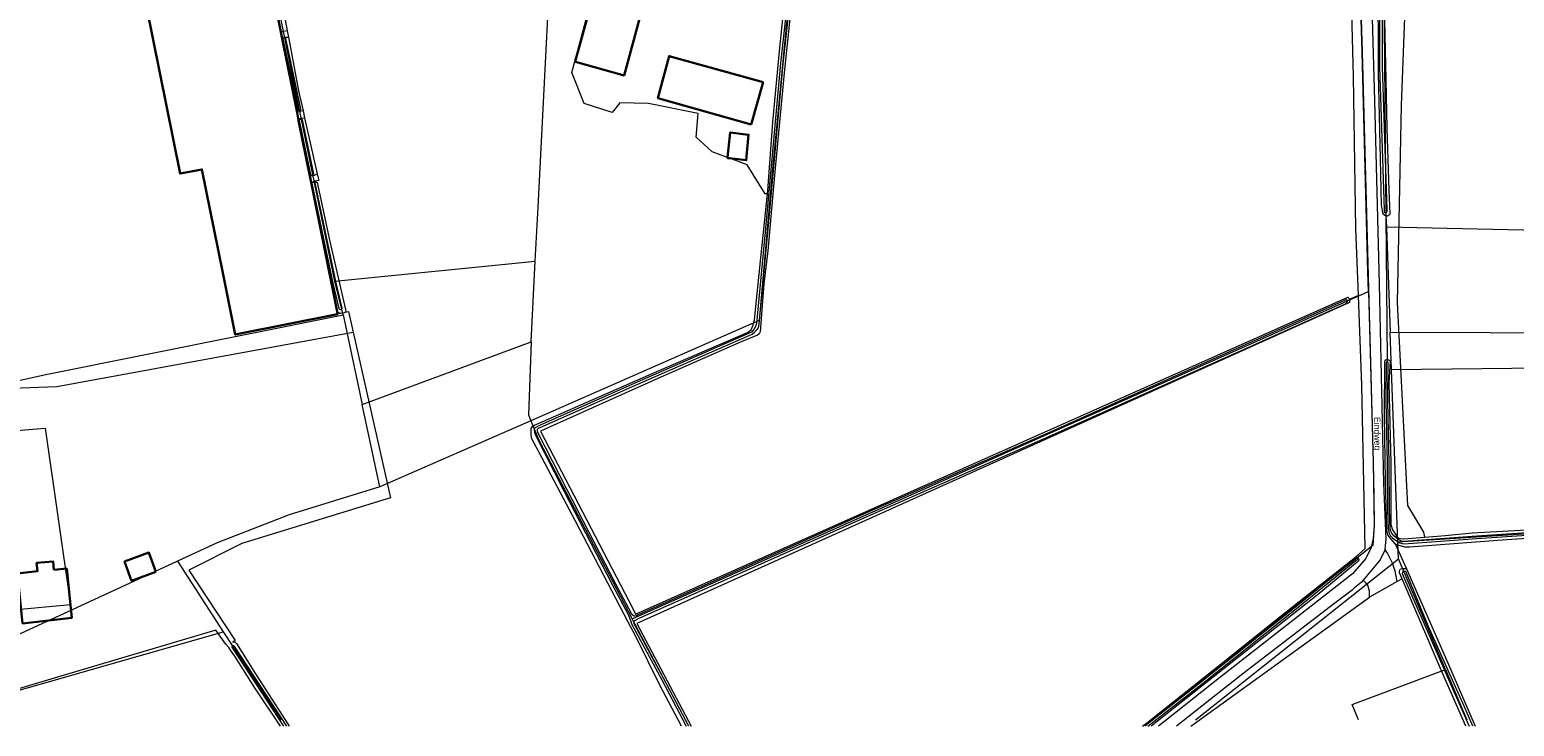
# Model space of a CAD drawing. Header units: metres. Extents: x 174255 to 175175, y 462028 to 462911.
# Tile 27 of 256: x 174493 to 174850, y 462028 to 462196. Entities that reach past the tile are written whole.
import ezdxf

# ---------------------------------------------------------------- set-up
doc = ezdxf.new("R2010")
doc.units = ezdxf.units.M
for name, color, linetype, lineweight in [('B-WE-OG-BEBOUWING-G', 8, 'Continuous', 30), ('B-WE-OG-BOS-G', 8, 'Continuous', 20), ('B-WE-OG-STRAATNAAM-T30', 8, 'Continuous', 20), ('B-WE-OG-TERREIN_AGRARISCH-G', 8, 'Continuous', 20), ('B-WE-OG-TERREIN_ERF-G', 8, 'Continuous', 20), ('B-WE-OG-TERREIN_GROEN-G', 8, 'Continuous', 20), ('B-WE-OG-WEG_ONVERHARD-G', 8, 'Continuous', 20), ('B-WE-OG-WEG_VERHARD_GESLOTEN -G', 8, 'Continuous', 20), ('B-WE-OG-WEG_VERHARD_OPEN -G', 8, 'Continuous', 20), ('B-WE-WH-WATERGANG_SLOOT_BODEM-G', 8, 'Continuous', 20), ('B-WE-WH-WATERGANG_SLOOT_INSTEEK-G', 8, 'Continuous', 20), ('B-XX-KG-GRENS_PERCEEL-G', 213, 'Continuous', 20)]:
    doc.layers.add(name, color=color, linetype=linetype, lineweight=lineweight)
doc.styles.add('NLCS-ISO-M500-T30', font='NLCS-ISO.ttf', dxfattribs={"height": 1.5})

msp = doc.modelspace()

# ---------------------------------------------------------------- linework, layer by layer
at = {"layer": 'B-WE-OG-BEBOUWING-G'}
for points in [[(174553.695, 462195.193), (174550.084, 462213.177), (174549.738, 462214.903), (174546.338, 462231.835), (174545.98, 462231.763), (174533.925, 462229.346), (174533.139, 462233.268), (174521.373, 462230.909), (174522.159, 462226.987), (174521.644, 462226.884), (174516.436, 462225.839), (174529.497, 462161.138), (174534.713, 462162.14), (174539.687, 462137.727), (174542.736, 462122.479), (174567.309, 462127.392), (174567.186, 462128.005), (174560.951, 462159.054), (174560.657, 462160.522), (174557.972, 462173.894), (174557.577, 462175.859), (174554.018, 462193.587), (174553.695, 462195.193)], [(174644.829, 462216.7), (174633.229, 462219.929), (174624.429, 462188.029), (174624.527, 462188.001), (174636.171, 462184.729), (174644.829, 462216.7)], [(174669.629, 462183.1), (174646.971, 462189.371), (174644.303, 462179.24), (174644.3, 462179.229), (174666.7, 462172.971), (174669.629, 462183.1)], [(174661.515, 462164.817), (174665.529, 462164.371), (174666.071, 462170.471), (174661.7, 462171.029), (174661.042, 462164.99), (174661.029, 462164.871), (174661.515, 462164.817)], [(174499.127, 462066.013), (174498.94, 462068), (174495, 462067.64), (174495.213, 462065.627), (174490.4, 462065.073), (174491.14, 462057.86), (174491.629, 462053.098), (174503.455, 462054.448), (174502.973, 462059.1), (174502.227, 462066.287), (174499.127, 462066.013)], [(174523.689, 462065.521), (174521.986, 462070.123), (174516.131, 462067.956), (174517.834, 462063.354), (174523.689, 462065.521)]]:
    msp.add_lwpolyline(points, dxfattribs=at)
at = {"layer": 'B-WE-OG-BOS-G'}
for points in [[(174828.571, 462073.836), (174828.387, 462075.052), (174824.527, 462081.414), (174822.016, 462130.22), (174823.02, 462177.52), (174824.192, 462209.332), (174824.192, 462209.335)], [(174818.882, 462198.027), (174819.213, 462183.654), (174819.474, 462172.025), (174819.929, 462157.186), (174820.192, 462151.475), (174820.111, 462151.27), (174819.6, 462150.961), (174819.211, 462150.96), (174819.508, 462116.452), (174819.902, 462116.44), (174820.231, 462116.073), (174819.96, 462110.85), (174820.409, 462091.483), (174820.43, 462077.846), (174820.454, 462076.863), (174820.785, 462075.595), (174821.649, 462074.369), (174821.978, 462073.899), (174822.266, 462073.613), (174822.758, 462073.472), (174823.433, 462073.392), (174828.571, 462073.836)]]:
    msp.add_lwpolyline(points, dxfattribs=at)
at = {"layer": 'B-WE-OG-TERREIN_AGRARISCH-G'}
msp.add_line((174812.613, 462131.828), (174810.412, 462130.889), dxfattribs=at)
for points in [[(174661.042, 462164.99), (174657.314, 462166.355), (174653.528, 462169.904), (174653.956, 462175.597), (174642.05, 462177.978), (174635.171, 462178.11), (174633.299, 462175.82), (174626.556, 462177.949), (174623.598, 462185.402), (174633.187, 462221.105), (174644.419, 462217.698), (174651.046, 462240.949)], [(174551.854, 462213.642), (174555.246, 462195.472), (174555.533, 462193.933), (174557.942, 462181.025), (174559.029, 462176.226), (174559.403, 462174.575), (174562.456, 462161.091), (174562.825, 462159.463), (174561.874, 462159.309), (174562.251, 462159.089), (174562.415, 462158.976), (174565.488, 462144.831), (174569.26, 462128.475), (174569.27, 462128.198), (174569.158, 462127.85), (174569.939, 462128.045), (174571.064, 462123.076), (174580.064, 462083.309), (174544.337, 462072.307), (174531.56, 462065.919), (174542.687, 462048.984), (174542.12, 462048.615), (174542.427, 462048.646), (174542.704, 462048.565), (174543.011, 462048.247), (174547.635, 462041.003), (174554.708, 462029.943), (174555.72, 462028.399)], [(174812.613, 462131.828), (174811.971, 462147.929), (174811.471, 462184.5), (174810.674, 462215.301)], [(174676.265, 462200.629), (174674.612, 462185.38), (174672.313, 462160.732), (174670.705, 462142.573), (174669.787, 462134.701), (174668.876, 462123.152), (174668.671, 462122.681), (174668.242, 462122.312), (174664.338, 462120.726), (174645.023, 462112.26), (174616.052, 462099.295), (174638.33, 462056.53), (174638.941, 462055.357), (174810.123, 462131.485), (174810.163, 462131.432), (174810.253, 462131.286), (174810.328, 462131.132), (174810.389, 462130.972), (174810.412, 462130.889)], [(174649.996, 462028.399), (174644.726, 462038.309), (174638.958, 462049.966), (174637.084, 462053.565), (174624.519, 462077.696), (174615.762, 462094.13), (174613.896, 462097.63), (174613.813, 462098.674), (174613.812, 462099.329), (174613.832, 462099.923), (174614.078, 462100.292), (174614.65, 462100.702), (174644.008, 462113.582), (174665.806, 462122.979), (174666.686, 462123.655), (174667.095, 462124.577), (174667.482, 462126.051), (174669.046, 462140.876), (174670.611, 462156.276), (174670.09, 462156.3), (174665.713, 462163.28), (174661.515, 462164.817)], [(174760.707, 462028.399), (174761.694, 462029.164), (174778.516, 462042.494), (174793.771, 462054.703), (174805.924, 462064.323), (174811.97, 462068.99), (174814.229, 462071.129), (174813.471, 462110.3), (174812.613, 462131.828)], [(174810.412, 462130.889), (174810.435, 462130.807), (174810.464, 462130.639), (174810.479, 462130.468), (174810.477, 462130.297), (174810.464, 462130.175), (174639.268, 462053.1), (174652.312, 462028.399)], [(174942.727, 462082.569), (174942.901, 462081.238), (174942.883, 462080.645), (174942.7, 462080.05), (174942.353, 462079.681), (174941.842, 462079.372), (174941.576, 462079.33), (174939.035, 462079.023), (174919.079, 462077.946), (174886.838, 462075.635), (174848.25, 462073.202), (174824.995, 462071.451), (174823.808, 462071.427), (174822.148, 462071.873), (174821.495, 462072.235), (174824.167, 462066.188), (174834.063, 462043.794), (174840.661, 462028.399)], [(174828.571, 462073.836), (174833.505, 462074.262), (174839.952, 462074.861), (174880.69, 462077.115), (174922.205, 462079.762), (174933.335, 462080.506)], [(174553.597, 462028.399), (174547.433, 462037.635), (174542.614, 462045.268), (174541.62, 462046.69), (174541.2, 462047.355), (174540.457, 462048.162), (174538.043, 462051.526), (174500, 462040.179), (174476.659, 462033.217), (174466.711, 462029.936)]]:
    msp.add_lwpolyline(points, dxfattribs=at)
at = {"layer": 'B-WE-OG-TERREIN_ERF-G'}
for points in [[(174484.205, 462231.573), (174482.098, 462230.229), (174471.897, 462224.016), (174454.904, 462213.753), (174431.718, 462199.892), (174432.742, 462187.157), (174435.023, 462161.768), (174439.912, 462108.876), (174439.944, 462108.292), (174439.811, 462107.923), (174439.678, 462107.8), (174499.875, 462110.012), (174571.064, 462123.076)], [(174569.158, 462127.85), (174568.953, 462127.737), (174568.534, 462127.614), (174568.371, 462127.598), (174568.012, 462127.562), (174567.766, 462127.562), (174567.186, 462128.005)]]:
    msp.add_lwpolyline(points, dxfattribs=at)
at = {"layer": 'B-WE-OG-TERREIN_GROEN-G'}
for points in [[(174812.424, 462215.363), (174812.829, 462214.229), (174813.529, 462190.271), (174816.2, 462091.771), (174816.4, 462076.671), (174816.2, 462073.529), (174815.7, 462071.371), (174814.4, 462068.671), (174811.229, 462065.029), (174779.271, 462040.029), (174764.599, 462028.399)], [(174823.141, 462063.829), (174821.981, 462063.181), (174821.433, 462065.729), (174820.703, 462067.775), (174819.609, 462069.958), (174819.029, 462070.9), (174819.118, 462071.797), (174819.271, 462073.329), (174818.729, 462086.829), (174817.7, 462134.7), (174816.6, 462178.7), (174815.771, 462206.9), (174815.829, 462209.2), (174816.029, 462211.571), (174816.271, 462213.271), (174816.671, 462214.671)], [(174772.329, 462028.399), (174815.296, 462059.444), (174815.295, 462060.855), (174814.884, 462062.31), (174814.474, 462062.81), (174813.774, 462063.493), (174813.329, 462062.971), (174811.703, 462061.627), (174811.1, 462061.129), (174806.971, 462058), (174784.871, 462041), (174768.916, 462028.399)]]:
    msp.add_lwpolyline(points, dxfattribs=at)
at = {"layer": 'B-WE-OG-WEG_ONVERHARD-G'}
for points in [[(174555.246, 462195.472), (174554.348, 462195.247), (174554.294, 462195.238), (174553.805, 462195.154), (174553.695, 462195.193)], [(174554.018, 462193.587), (174554.028, 462193.615), (174554.223, 462193.778), (174554.447, 462193.866), (174554.54, 462193.902), (174555.185, 462193.923), (174555.533, 462193.933)], [(174559.029, 462176.226), (174558.284, 462176.023), (174557.709, 462175.866), (174557.577, 462175.859)], [(174557.972, 462173.894), (174557.99, 462174.062), (174558.093, 462174.277), (174558.205, 462174.369), (174558.376, 462174.439), (174558.481, 462174.482), (174559.403, 462174.575)], [(174562.456, 462161.091), (174562.23, 462160.941), (174561.708, 462160.695), (174561.305, 462160.611), (174560.869, 462160.52), (174560.664, 462160.52), (174560.657, 462160.522)], [(174560.951, 462159.054), (174561.505, 462159.207), (174561.874, 462159.309)]]:
    msp.add_lwpolyline(points, dxfattribs=at)
at = {"layer": 'B-WE-OG-WEG_VERHARD_GESLOTEN -G', "flags": 128}
msp.add_lwpolyline([(174819.029, 462070.9), (174817.829, 462068.4), (174815.4, 462065.4), (174813.774, 462063.493)], dxfattribs=at)
at = {"layer": 'B-WE-OG-WEG_VERHARD_OPEN -G'}
msp.add_line((174821.981, 462063.181), (174815.296, 462059.444), dxfattribs=at)
at = {"layer": 'B-WE-WH-WATERGANG_SLOOT_BODEM-G'}
for points in [[(174676.255, 462210.2), (174673.755, 462187.66), (174670.291, 462149.735), (174668.018, 462125.146), (174667.744, 462124.398), (174667.357, 462123.68), (174666.786, 462123.074), (174639.335, 462111.042), (174616.025, 462100.733), (174614.809, 462100.105), (174614.574, 462099.817), (174614.565, 462099.469), (174614.608, 462099.009), (174614.69, 462098.681), (174621.684, 462084.933), (174633.404, 462062.283), (174637.183, 462055.21), (174637.7, 462053.845)], [(174638.29, 462055.05), (174638.268, 462055.078), (174637.971, 462055.469), (174634.192, 462062.541), (174622.472, 462085.192), (174615.478, 462098.94), (174615.343, 462099.461), (174615.363, 462099.728), (174615.577, 462099.984), (174616.16, 462100.252), (174639.47, 462110.562), (174666.92, 462122.593), (174667.492, 462123.087), (174668.074, 462123.6), (174668.431, 462124.103), (174668.643, 462125.005), (174670.916, 462149.594), (174674.38, 462187.518), (174676.88, 462210.059)], [(174817.711, 462209.279), (174817.718, 462186.9), (174818.783, 462152.464), (174818.821, 462151.898), (174818.924, 462151.796), (174819.038, 462151.785), (174819.14, 462151.786), (174819.192, 462151.786)], [(174819.192, 462151.786), (174819.266, 462151.786), (174819.413, 462151.821), (174819.481, 462151.935), (174819.526, 462152.174), (174819.52, 462152.425), (174818.455, 462186.861), (174818.448, 462209.24)], [(174558.216, 462176.359), (174558.273, 462176.365), (174558.353, 462176.4), (174558.427, 462176.462), (174558.484, 462176.565), (174558.517, 462176.67), (174554.864, 462193.593), (174554.806, 462193.715), (174554.669, 462193.755), (174554.567, 462193.76), (174554.474, 462193.735), (174554.402, 462193.715), (174554.277, 462193.635), (174554.198, 462193.49), (174557.852, 462176.567), (174557.875, 462176.49), (174557.932, 462176.377), (174558.04, 462176.354), (174558.126, 462176.348), (174558.216, 462176.359)], [(174558.426, 462174.164), (174558.355, 462174.159), (174558.145, 462174.085), (174558.079, 462173.926), (174560.806, 462160.968), (174560.858, 462160.847), (174560.955, 462160.784), (174561.08, 462160.779), (174561.194, 462160.784), (174561.249, 462160.792), (174561.313, 462160.802), (174561.444, 462160.859), (174561.535, 462160.984), (174561.584, 462161.081), (174558.857, 462174.039), (174558.753, 462174.137), (174558.645, 462174.17), (174558.52, 462174.17), (174558.426, 462174.164)], [(174568.151, 462128.493), (174568.348, 462128.545), (174568.439, 462128.705), (174568.44, 462128.859), (174566.961, 462134.888), (174561.964, 462158.901), (174561.912, 462159.013), (174561.849, 462159.05), (174561.772, 462159.076), (174561.642, 462159.07), (174561.528, 462159.051), (174561.471, 462159.041), (174561.343, 462159.001), (174561.249, 462158.933), (174561.176, 462158.808), (174566.173, 462134.795), (174567.652, 462128.767), (174567.791, 462128.579), (174567.984, 462128.488), (174568.132, 462128.488), (174568.151, 462128.493)], [(174638.554, 462053.525), (174638.778, 462053.833), (174639.831, 462054.359), (174657.254, 462062.172), (174694.723, 462078.903), (174737.524, 462097.688), (174784.981, 462118.873), (174809.548, 462129.892), (174809.783, 462130.054), (174809.964, 462130.226), (174809.998, 462130.419), (174809.986, 462130.59), (174809.956, 462130.667), (174809.929, 462130.738), (174809.849, 462130.862), (174809.735, 462130.896), (174809.279, 462130.69), (174784.712, 462119.67), (174737.255, 462098.486), (174694.455, 462079.701), (174656.986, 462062.97), (174639.563, 462055.156), (174639.129, 462054.96), (174638.781, 462054.888), (174638.566, 462054.887), (174638.29, 462055.05)], [(174868.636, 462075.869), (174841.072, 462074.074), (174824.597, 462072.877), (174823.696, 462072.78), (174823.307, 462072.778), (174823.01, 462072.849), (174822.508, 462073.114), (174822.016, 462073.409), (174821.174, 462074.134), (174820.639, 462074.787), (174820.382, 462075.257), (174820.288, 462075.779), (174820.1, 462080.406), (174820.025, 462091.493), (174819.692, 462106.521), (174819.766, 462115.632), (174819.741, 462115.781), (174819.678, 462115.866), (174819.587, 462115.894), (174819.499, 462115.894), (174819.484, 462115.894), (174819.399, 462115.894), (174819.314, 462115.842), (174819.275, 462115.672), (174819.2, 462106.56), (174819.533, 462091.532), (174819.609, 462080.445), (174819.797, 462075.819), (174819.912, 462075.051), (174820.077, 462074.611), (174820.355, 462074.182), (174820.827, 462073.631), (174821.515, 462073.101), (174822.151, 462072.714), (174822.612, 462072.49), (174823.104, 462072.286), (174823.79, 462072.207), (174824.65, 462072.324), (174841.125, 462073.521), (174868.689, 462075.316)], [(174812.348, 462068.667), (174812.3, 462068.711), (174812.192, 462068.762), (174812.101, 462068.773), (174811.951, 462068.685), (174797.573, 462057.072), (174774.166, 462038.49), (174761.345, 462028.399)], [(174762.052, 462028.399), (174774.341, 462038.071), (174797.748, 462056.653), (174812.127, 462068.266), (174812.341, 462068.392), (174812.403, 462068.478), (174812.403, 462068.558), (174812.38, 462068.637), (174812.348, 462068.667)], [(174840.132, 462028.399), (174838.012, 462033.255), (174829.417, 462052.509), (174824.004, 462065.595), (174823.779, 462065.613), (174823.428, 462065.577), (174823.405, 462065.574), (174823.2, 462065.387), (174823.126, 462065.124), (174834.056, 462040.191), (174839.217, 462028.399)], [(174637.7, 462053.845), (174637.71, 462053.82), (174638.051, 462052.828), (174645.227, 462039.562), (174651.068, 462028.399)], [(174651.713, 462028.399), (174645.759, 462039.778), (174638.582, 462053.044), (174638.554, 462053.525)], [(174555.134, 462028.399), (174542.603, 462047.511), (174542.474, 462047.658), (174542.394, 462047.726), (174542.258, 462047.737), (174542.133, 462047.714), (174542.096, 462047.696), (174542.042, 462047.669), (174541.951, 462047.555), (174541.951, 462047.396), (174542.057, 462047.146), (174554.349, 462028.399)]]:
    msp.add_lwpolyline(points, dxfattribs=at)
at = {"layer": 'B-WE-WH-WATERGANG_SLOOT_INSTEEK-G'}
for points in [[(174819.187, 462150.969), (174818.945, 462151.061), (174818.637, 462151.327), (174818.492, 462151.736), (174818.2, 462153.618), (174817.92, 462164.674), (174817.488, 462185.271), (174817.412, 462209.841), (174817.53, 462211.663), (174817.69, 462212.647), (174817.953, 462213.589), (174818.32, 462214.368), (174818.514, 462214.584), (174818.707, 462214.8), (174819.055, 462215.005), (174819.689, 462215.294), (174823.762, 462215.777), (174836.558, 462216.124), (174836.886, 462215.982), (174836.939, 462215.537)], [(174670.611, 462156.276), (174670.69, 462157.049), (174671.949, 462173.488), (174673.527, 462190.569), (174674.665, 462201.413), (174675.897, 462210.364), (174676.029, 462210.62), (174676.192, 462210.795), (174676.305, 462210.826), (174676.65, 462210.827)], [(174821.495, 462072.235), (174821.451, 462072.26), (174820.465, 462073.362), (174819.724, 462074.404), (174819.455, 462075.427), (174819.172, 462087.404), (174818.879, 462102.801), (174818.941, 462115.823), (174819.063, 462116.315), (174819.288, 462116.459), (174819.508, 462116.452), (174819.499, 462115.894)], [(174812.537, 462068.829), (174812.647, 462068.716), (174812.719, 462068.48), (174812.72, 462068.255), (174812.659, 462068.122), (174812.301, 462067.834), (174802.754, 462059.922), (174781.542, 462043.271), (174762.8, 462028.399)], [(174811.97, 462068.99), (174812.093, 462069.021), (174812.288, 462069.021), (174812.4, 462068.971), (174812.537, 462068.829)], [(174838.469, 462028.399), (174832.383, 462042.265), (174823.141, 462063.829), (174822.541, 462065.229), (174822.484, 462065.753), (174822.745, 462066.184), (174823.062, 462066.26), (174823.177, 462066.269)], [(174823.177, 462066.269), (174823.568, 462066.299), (174823.942, 462066.3), (174824.167, 462066.188)]]:
    msp.add_lwpolyline(points, dxfattribs=at)
at = {"layer": 'B-XX-KG-GRENS_PERCEEL-G', "flags": 128}
for points in [[(174566.692, 462135.311), (174556.873, 462182.673), (174547.987, 462226.513), (174541.066, 462257.718)], [(174614.834, 462140.101), (174615.5, 462153.1), (174617.473, 462190.84), (174619.04, 462222.36), (174620.668, 462248.404)], [(174679.071, 462234.3), (174675.4, 462199.729), (174671.829, 462162.229), (174668.615, 462125.885), (174613.738, 462101.802)], [(174815.06, 462132.86), (174814.929, 462137.571), (174813.529, 462190.271), (174812.829, 462214.229), (174812.424, 462215.363)], [(174818.688, 462215.422), (174819.257, 462151), (174819.354, 462148.317)], [(174908.8, 462145.429), (174870.465, 462147.142), (174819.354, 462148.317)], [(174819.354, 462148.317), (174820.269, 462123.029)], [(174938.737, 462145.087), (174940.134, 462097.914), (174944.458, 462098.023), (174946.329, 462080.401), (174941.629, 462080.2), (174822.093, 462072.632)], [(174566.692, 462135.311), (174614.834, 462140.101)], [(174613.841, 462120.733), (174614.834, 462140.101)], [(174568.651, 462127.204), (174566.692, 462135.311)], [(174638.127, 462054.221), (174815.06, 462132.86)], [(174815.06, 462132.86), (174816.2, 462091.771), (174816.3, 462083.6), (174816.4, 462076.671), (174816.093, 462071.85), (174762.936, 462029.974)], [(174465.353, 462106.332), (174471.213, 462107.127), (174496.813, 462112.813), (174568.651, 462127.204)], [(174568.651, 462127.204), (174573.268, 462105.692)], [(174573.268, 462105.692), (174613.841, 462120.733)], [(174613.841, 462120.733), (174613.177, 462103.166), (174613.738, 462101.802)], [(174820.596, 462114.005), (174820.269, 462123.029)], [(174820.269, 462123.029), (174916.004, 462122.736)], [(174916.004, 462122.736), (174917.08, 462107.967), (174871.184, 462106.872), (174871.232, 462114.564), (174820.596, 462114.005)], [(174822.093, 462072.632), (174820.596, 462114.005)], [(174577.514, 462085.905), (174573.268, 462105.692)], [(174472.968, 462054.79), (174468.699, 462097.714), (174497.034, 462099.998), (174503.106, 462057.579), (174472.968, 462054.79)], [(174613.738, 462101.802), (174577.514, 462085.905)], [(174613.738, 462101.802), (174615.74, 462096.936), (174638.127, 462054.221)], [(174577.514, 462085.905), (174555.708, 462079.211), (174538.387, 462072.464)], [(174538.387, 462072.464), (174528.849, 462068.068)], [(174822.237, 462068.651), (174822.093, 462072.632)], [(174528.849, 462068.068), (174472.078, 462041.901)], [(174528.849, 462068.068), (174539.831, 462051.088)], [(174773.486, 462029.974), (174822.237, 462068.651)], [(174833.541, 462042.011), (174822.237, 462068.651)], [(174650.908, 462029.974), (174638.127, 462054.221)], [(174473.105, 462032.067), (174539.831, 462051.088)], [(174539.831, 462051.088), (174553.807, 462029.974)], [(174812.634, 462029.974), (174811.152, 462033.624), (174833.541, 462042.011)], [(174833.541, 462042.011), (174838.649, 462029.974)]]:
    msp.add_lwpolyline(points, dxfattribs=at)

# ---------------------------------------------------------------- texts
at = {"layer": 'B-WE-OG-STRAATNAAM-T30', "insert": (174815.912, 462102.687), "char_height": 1.5, "width": 10.5, "attachment_point": 7, "rotation": 271.1, "style": 'NLCS-ISO-M500-T30'}
msp.add_mtext('{\\fArial|b0|i0;Eindweg}', dxfattribs=at)

doc.saveas('drawing.dxf')
